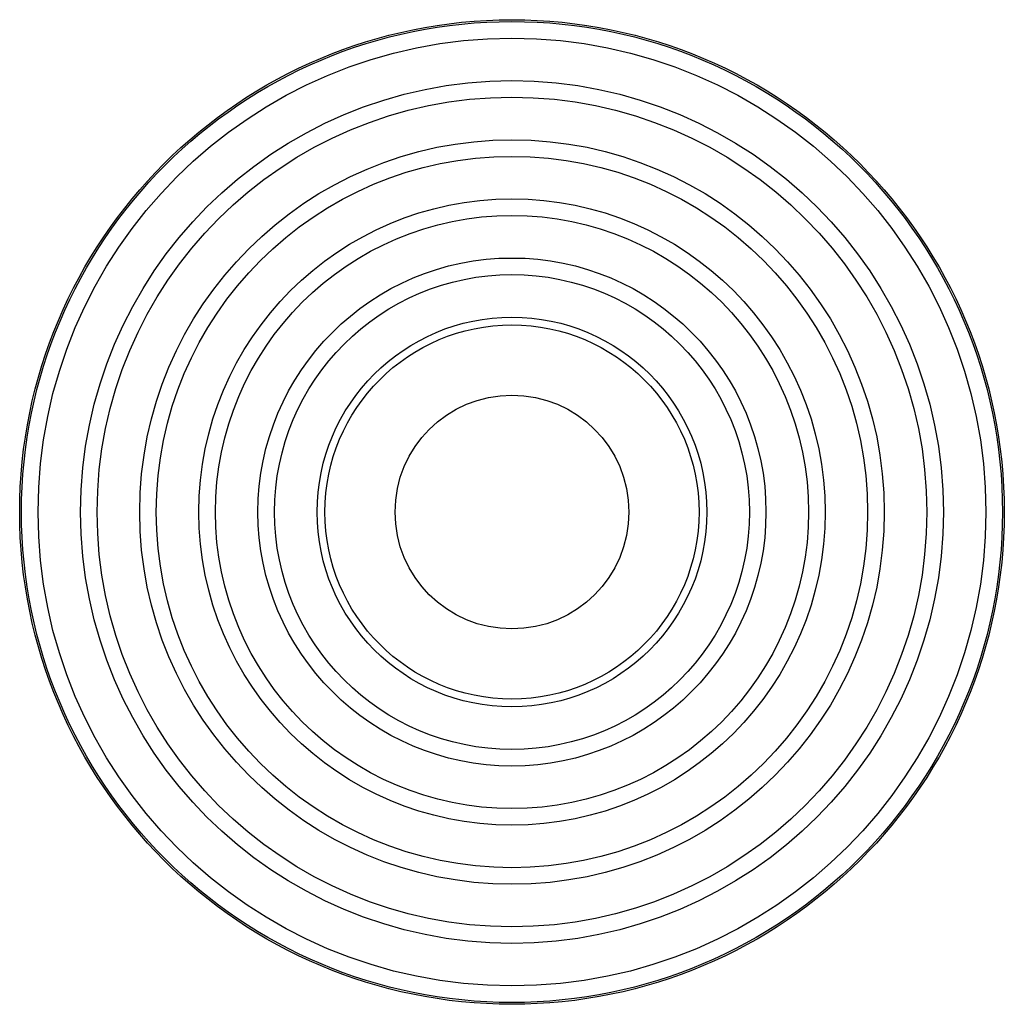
# Paper-space layout '_Frontal' of a CAD drawing. Header units: inches. Extents: x -1.6 to 18.3, y -10.9 to 9.
import ezdxf

# ---------------------------------------------------------------- set-up
doc = ezdxf.new("R2010")
doc.units = ezdxf.units.IN
doc.header["$MEASUREMENT"] = 0

psp = doc.layouts.new('_Frontal')

# ---------------------------------------------------------------- linework, layer by layer
at = {"color": 7, "linetype": 'Continuous', "lineweight": 25}
for radius in [9.946, 9.91, 9.575, 8.715, 8.381, 7.521, 7.186, 6.326, 5.992, 5.132, 4.797, 3.937, 3.78, 2.362]:
    psp.add_circle((8.377, -0.993), radius, dxfattribs=at)

doc.saveas('drawing.dxf')
